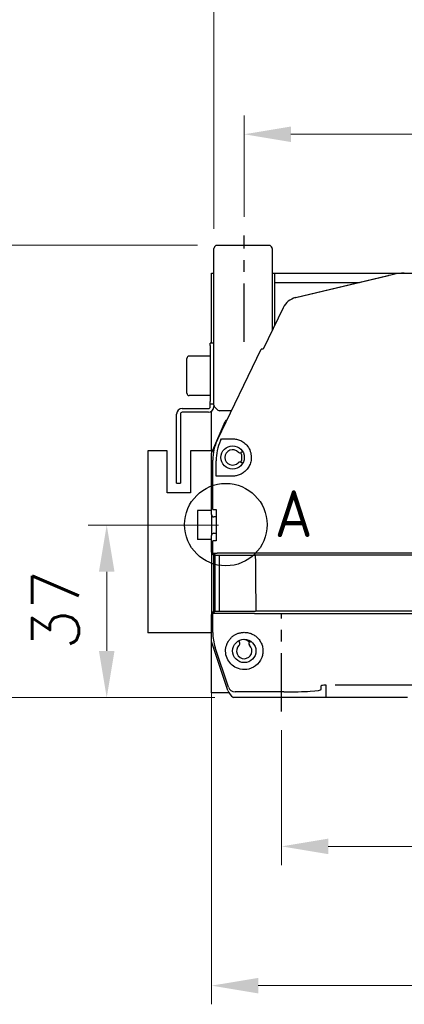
# Model space of a CAD drawing. Header units: millimetres. Extents: x 2163 to 8256, y 0 to 2680.
# Tile 24 of 47: x 5546 to 5629, y 655 to 866. Entities that reach past the tile are written whole.
import ezdxf

# ---------------------------------------------------------------- set-up
doc = ezdxf.new("R2010")
doc.units = ezdxf.units.MM
doc.linetypes.add('CENTERX2', pattern=[4, 2.5, -0.5, 0.5, -0.5])
doc.layers.add('AM_4', color=3, linetype='Continuous', lineweight=25)
doc.layers.add('可見 (ISO)', color=7, linetype='Continuous', lineweight=25)
doc.styles.add('ACISOTS', font='isocp.shx', dxfattribs={"height": 1, "bigfont": 'chineset.shx'})
doc.styles.add('尺寸標註', font='romans.shx', dxfattribs={"bigfont": 'CHINESET.SHX'})
doc.dimstyles.new('CNS4~1$0', dxfattribs={"dimtxt": 10, "dimasz": 10, "dimexe": 4, "dimexo": 4, "dimgap": 6, "dimtad": 1, "dimtoh": 1, "dimdsep": 46, "dimtxsty": '尺寸標註', "dimcen": 0, "dimclrd": 2, "dimclre": 2, "dimclrt": 3, "dimadec": 0, "dimazin": 2, "dimtp": 0.1, "dimtm": 0.1, "dimtfac": 0.71, "dimtmove": 0, "dimatfit": 0, "dimfxl": 4, "dimlwd": 13, "dimlwe": 13, "dimarcsym": 0})

# ---------------------------------------------------------------- blocks, each defined once
blk = doc.blocks.new('*D23')
at = {"color": 2, "lineweight": 13, "transparency": 16777216}
for p, q in [((5602.36, 713.86), (5602.36, 684.96)), ((5742.36, 713.86), (5742.36, 684.96)), ((5612.36, 688.96), (5732.36, 688.96))]:
    blk.add_line(p, q, dxfattribs=at)
at = {"color": 2, "transparency": 16777216}
for points in [[(5612.36, 690.63), (5612.36, 687.3), (5602.36, 688.96)], [(5732.36, 690.63), (5732.36, 687.3), (5742.36, 688.96)]]:
    blk.add_solid(points, dxfattribs=at)
at = {"layer": 'Defpoints', "color": 0, "transparency": 16777216}
for p in [(5602.36, 717.86), (5742.36, 717.86), (5742.36, 688.96)]:
    blk.add_point(p, dxfattribs=at)
at = {"color": 3, "transparency": 16777216, "insert": (5671.28, 699.96), "char_height": 10, "attachment_point": 5, "style": '尺寸標註'}
blk.add_mtext('140', dxfattribs=at)
blk = doc.blocks.new('*D24')
at = {"color": 2, "lineweight": 13, "transparency": 16777216}
for p, q in [((5587.36, 728.86), (5587.36, 655.1)), ((5757.36, 728.86), (5757.36, 655.1)), ((5597.36, 659.1), (5747.36, 659.1))]:
    blk.add_line(p, q, dxfattribs=at)
at = {"color": 2, "transparency": 16777216}
for points in [[(5597.36, 660.76), (5597.36, 657.43), (5587.36, 659.1)], [(5747.36, 660.76), (5747.36, 657.43), (5757.36, 659.1)]]:
    blk.add_solid(points, dxfattribs=at)
at = {"layer": 'Defpoints', "color": 0, "transparency": 16777216}
for p in [(5587.36, 732.86), (5757.36, 732.86), (5757.36, 659.1)]:
    blk.add_point(p, dxfattribs=at)
at = {"color": 3, "transparency": 16777216, "insert": (5677.6, 670.1), "char_height": 10, "attachment_point": 5, "style": '尺寸標註'}
blk.add_mtext('170', dxfattribs=at)
blk = doc.blocks.new('*D25')
at = {"color": 2, "lineweight": 13, "transparency": 16777216}
for p, q in [((5588.86, 757.86), (5560.87, 757.86)), ((5564.87, 730.86), (5564.87, 747.86)), ((5588.03, 720.86), (5560.87, 720.86))]:
    blk.add_line(p, q, dxfattribs=at)
at = {"color": 2, "transparency": 16777216}
for points in [[(5563.2, 747.86), (5566.54, 747.86), (5564.87, 757.86)], [(5563.2, 730.86), (5566.54, 730.86), (5564.87, 720.86)]]:
    blk.add_solid(points, dxfattribs=at)
at = {"layer": 'Defpoints', "color": 0, "transparency": 16777216}
for p in [(5564.87, 757.86), (5592.86, 757.86), (5592.03, 720.86)]:
    blk.add_point(p, dxfattribs=at)
at = {"color": 3, "transparency": 16777216, "insert": (5553.87, 739.68), "char_height": 10, "attachment_point": 5, "rotation": 90, "style": '尺寸標註'}
blk.add_mtext('37', dxfattribs=at)
blk = doc.blocks.new('*D26')
at = {"color": 2, "lineweight": 13, "transparency": 16777216}
for p, q in [((5584.36, 817.86), (5531.23, 817.86)), ((5535.23, 730.86), (5535.23, 807.86)), ((5588.03, 720.86), (5531.23, 720.86))]:
    blk.add_line(p, q, dxfattribs=at)
at = {"color": 2, "transparency": 16777216}
for points in [[(5533.56, 807.86), (5536.89, 807.86), (5535.23, 817.86)], [(5533.56, 730.86), (5536.89, 730.86), (5535.23, 720.86)]]:
    blk.add_solid(points, dxfattribs=at)
at = {"layer": 'Defpoints', "color": 0, "transparency": 16777216}
for p in [(5535.23, 817.86), (5588.36, 817.86), (5592.03, 720.86)]:
    blk.add_point(p, dxfattribs=at)
at = {"color": 3, "transparency": 16777216, "insert": (5524.23, 769.37), "char_height": 10, "attachment_point": 5, "rotation": 90, "style": '尺寸標註'}
blk.add_mtext('97', dxfattribs=at)
blk = doc.blocks.new('*D27')
at = {"color": 2, "lineweight": 13, "transparency": 16777216}
for p, q in [((5594.36, 823.96), (5594.36, 845.67)), ((5750.36, 823.96), (5750.36, 845.67)), ((5740.36, 841.67), (5604.36, 841.67))]:
    blk.add_line(p, q, dxfattribs=at)
at = {"color": 2, "transparency": 16777216}
for points in [[(5604.36, 843.33), (5604.36, 840), (5594.36, 841.67)], [(5740.36, 843.33), (5740.36, 840), (5750.36, 841.67)]]:
    blk.add_solid(points, dxfattribs=at)
at = {"layer": 'Defpoints', "color": 0, "transparency": 16777216}
for p in [(5594.36, 841.67), (5594.36, 819.96), (5750.36, 819.96)]:
    blk.add_point(p, dxfattribs=at)
at = {"color": 3, "transparency": 16777216, "insert": (5670.78, 852.67), "char_height": 10, "attachment_point": 5, "style": '尺寸標註'}
blk.add_mtext('156', dxfattribs=at)
blk = doc.blocks.new('*D28')
at = {"color": 2, "lineweight": 13, "transparency": 16777216}
for p, q in [((5587.86, 821.36), (5587.86, 874.05)), ((5756.86, 821.36), (5756.86, 874.05)), ((5746.86, 870.05), (5597.86, 870.05))]:
    blk.add_line(p, q, dxfattribs=at)
at = {"color": 2, "transparency": 16777216}
for points in [[(5597.86, 871.72), (5597.86, 868.38), (5587.86, 870.05)], [(5746.86, 871.72), (5746.86, 868.38), (5756.86, 870.05)]]:
    blk.add_solid(points, dxfattribs=at)
at = {"layer": 'Defpoints', "color": 0, "transparency": 16777216}
for p in [(5587.86, 870.05), (5587.86, 817.36), (5756.86, 817.36)]:
    blk.add_point(p, dxfattribs=at)
at = {"color": 3, "transparency": 16777216, "insert": (5673.95, 881.05), "char_height": 10, "attachment_point": 5, "style": '尺寸標註'}
blk.add_mtext('169', dxfattribs=at)

msp = doc.modelspace()

# ---------------------------------------------------------------- linework, layer by layer
at = {"color": 4, "linetype": 'CENTERX2', "ltscale": 5}
for p, q in [((5594.356, 797.164), (5594.356, 819.964)), ((5602.356, 717.864), (5602.356, 738.816))]:
    msp.add_line(p, q, dxfattribs=at)
at = {"layer": 'AM_4', "linetype": 'Continuous'}
msp.add_circle((5590.402, 757.955), 8.839, dxfattribs=at)
at = {"layer": '可見 (ISO)'}
for p, q in [((5587.856, 783.571), (5587.856, 817.157)), ((5588.003, 817.511), (5588.356, 817.864)), ((5588.356, 817.864), (5599.856, 817.864)), ((5599.856, 817.864), (5600.21, 817.511)), ((5600.356, 817.157), (5600.356, 799.618)), ((5587.356, 811.864), (5587.856, 811.864)), ((5587.356, 796.864), (5587.356, 811.864)), ((5600.356, 811.864), (5600.856, 811.864)), ((5600.856, 811.864), (5600.856, 800.658)), ((5600.856, 811.864), (5628.563, 811.864)), ((5626.357, 811.596), (5605.367, 806.625)), ((5605.434, 806.646), (5625.3, 811.351)), ((5628.563, 811.864), (5716.149, 811.864)), ((5600.856, 809.864), (5619.024, 809.864)), ((5602.69, 804.471), (5598.411, 795.574)), ((5587.056, 796.364), (5587.056, 796.864)), ((5587.856, 796.864), (5587.056, 796.864)), ((5587.056, 796.364), (5587.056, 784.364)), ((5587.056, 794.114), (5582.556, 794.114)), ((5588.592, 776.123), (5597.946, 795.574)), ((5598.411, 795.574), (5597.946, 795.574)), ((5582.056, 786.114), (5582.056, 793.614)), ((5587.056, 785.614), (5582.556, 785.614)), ((5587.056, 783.864), (5587.056, 784.364)), ((5587.056, 783.864), (5587.856, 783.864)), ((5587.056, 783.364), (5587.056, 783.864)), ((5587.056, 783.264), (5587.056, 783.364)), ((5587.856, 783.571), (5587.856, 783.364)), ((5587.856, 783.364), (5587.856, 783.264)), ((5579.856, 767.364), (5579.856, 781.664)), ((5580.656, 781.664), (5580.656, 767.364)), ((5581.056, 782.864), (5586.656, 782.864)), ((5586.656, 782.064), (5581.056, 782.064)), ((5587.356, 773.764), (5587.356, 782.29)), ((5588.71, 782.511), (5588.003, 783.218)), ((5591.593, 782.364), (5589.063, 782.364)), ((5587.397, 773.459), (5590.226, 780.061)), ((5589.291, 775.964), (5589.484, 776.364)), ((5589.484, 776.364), (5589.768, 776.364)), ((5589.768, 776.364), (5591.856, 776.364)), ((5577.856, 773.764), (5573.656, 773.764)), ((5573.656, 773.764), (5573.656, 734.764)), ((5577.856, 764.764), (5577.856, 773.764)), ((5582.856, 773.764), (5582.856, 764.764)), ((5587.356, 773.764), (5582.856, 773.764)), ((5587.356, 773.764), (5587.356, 773.262)), ((5587.356, 760.114), (5587.356, 773.262)), ((5594.021, 773.614), (5593.667, 773.41)), ((5587.606, 761.214), (5587.606, 771.8)), ((5588.306, 768.364), (5588.306, 771.64)), ((5593.667, 771.319), (5594.021, 771.114)), ((5579.856, 766.864), (5579.856, 767.364)), ((5579.856, 766.864), (5580.656, 766.864)), ((5580.656, 767.364), (5580.656, 766.864)), ((5588.561, 768.364), (5588.306, 768.364)), ((5591.856, 768.364), (5588.561, 768.364)), ((5582.856, 764.764), (5577.856, 764.764)), ((5584.356, 760.964), (5584.356, 754.764)), ((5587.356, 760.964), (5584.356, 760.964)), ((5587.356, 760.114), (5587.356, 755.614)), ((5587.606, 761.214), (5588.306, 761.214)), ((5588.306, 761.214), (5588.306, 754.514)), ((5588.306, 759.614), (5587.856, 759.614)), ((5587.856, 756.114), (5588.306, 756.114)), ((5587.356, 754.764), (5584.356, 754.764)), ((5587.356, 752.071), (5587.356, 755.614)), ((5587.606, 751.874), (5587.606, 754.514)), ((5588.306, 754.514), (5587.606, 754.514)), ((5587.356, 752.071), (5587.356, 738.657)), ((5587.71, 751.511), (5587.503, 751.718)), ((5587.606, 751.874), (5588.49, 751.874)), ((5588.106, 751.374), (5587.606, 751.874)), ((5588.49, 751.874), (5588.538, 751.874)), ((5588.538, 751.874), (5588.539, 751.874)), ((5596.617, 751.896), (5596.623, 751.896)), ((5596.623, 751.896), (5748.09, 751.896)), ((5587.856, 739.571), (5587.856, 751.157)), ((5588.106, 751.374), (5588.988, 751.374)), ((5588.106, 739.374), (5588.106, 751.374)), ((5588.988, 751.374), (5589.035, 751.374)), ((5588.988, 751.374), (5588.988, 739.374)), ((5589.035, 751.374), (5596.716, 751.374)), ((5747.997, 751.374), (5596.716, 751.374)), ((5587.503, 739.011), (5587.71, 739.218)), ((5587.606, 738.874), (5588.106, 739.374)), ((5588.106, 739.374), (5588.987, 739.374)), ((5588.987, 739.374), (5588.988, 739.374)), ((5588.988, 739.374), (5589.081, 739.374)), ((5589.081, 739.374), (5596.78, 739.374)), ((5747.933, 739.374), (5596.78, 739.374)), ((5587.356, 732.864), (5587.356, 738.657)), ((5588.487, 738.874), (5587.606, 738.874)), ((5587.606, 734.793), (5587.606, 738.874)), ((5596.58, 738.907), (5596.572, 738.907)), ((5596.58, 738.907), (5748.132, 738.907)), ((5587.356, 734.764), (5573.656, 734.764)), ((5590.839, 722.416), (5587.356, 732.864)), ((5587.356, 721.864), (5587.356, 732.864)), ((5593.106, 733.029), (5593.311, 732.675)), ((5595.77, 732.864), (5595.856, 732.864)), ((5590.965, 723.097), (5588.118, 731.638)), ((5610.856, 722.633), (5610.856, 723.403)), ((5611.856, 723.635), (5611.856, 720.864)), ((5613.856, 723.613), (5730.856, 723.613)), ((5591.087, 721.864), (5587.356, 721.864)), ((5603.856, 720.864), (5592.027, 720.864)), ((5602.856, 722.074), (5592.385, 722.074)), ((5611.856, 720.864), (5603.856, 720.864)), ((5629.356, 720.864), (5611.856, 720.864))]:
    msp.add_line(p, q, dxfattribs=at)
at = {"layer": '可見 (ISO)', "flags": 128}
for points in [[(5591.856, 776.364), (5592.06, 776.359), (5592.269, 776.343), (5592.482, 776.315), (5592.699, 776.275), (5592.919, 776.221), (5593.142, 776.152), (5593.367, 776.068), (5593.592, 775.968), (5593.818, 775.851), (5594.041, 775.715), (5594.261, 775.561), (5594.476, 775.388), (5594.682, 775.195), (5594.88, 774.983), (5595.065, 774.753), (5595.234, 774.507), (5595.387, 774.245), (5595.521, 773.967), (5595.636, 773.674), (5595.727, 773.372), (5595.795, 773.062), (5595.838, 772.745), (5595.856, 772.424), (5595.848, 772.102)], [(5595.8, 771.695), (5595.749, 771.445), (5595.683, 771.199), (5595.601, 770.958), (5595.504, 770.723), (5595.393, 770.496), (5595.268, 770.276), (5595.13, 770.066), (5594.981, 769.867), (5594.82, 769.678), (5594.649, 769.501), (5594.469, 769.336), (5594.282, 769.184), (5594.089, 769.045), (5593.891, 768.92), (5593.688, 768.808), (5593.482, 768.709), (5593.274, 768.624), (5593.067, 768.552), (5592.86, 768.492), (5592.653, 768.445), (5592.449, 768.409), (5592.248, 768.384), (5592.05, 768.369), (5591.856, 768.364)], [(5595.848, 772.102), (5595.847, 772.084), (5595.845, 772.067), (5595.844, 772.05), (5595.843, 772.033), (5595.841, 772.016), (5595.84, 771.999), (5595.838, 771.982), (5595.836, 771.965), (5595.835, 771.948), (5595.833, 771.931), (5595.831, 771.915), (5595.829, 771.898), (5595.827, 771.881), (5595.825, 771.864), (5595.823, 771.848), (5595.821, 771.831), (5595.818, 771.814), (5595.816, 771.797), (5595.813, 771.78), (5595.811, 771.763), (5595.808, 771.746), (5595.806, 771.729), (5595.803, 771.712), (5595.8, 771.695)], [(5588.539, 751.874), (5588.587, 751.875), (5588.66, 751.876), (5588.758, 751.877), (5588.88, 751.878), (5589.027, 751.879), (5589.198, 751.88), (5589.393, 751.882), (5589.611, 751.883), (5589.852, 751.884), (5590.114, 751.885), (5590.397, 751.886), (5590.701, 751.887), (5591.024, 751.887), (5591.367, 751.888), (5591.728, 751.889), (5592.108, 751.89), (5592.503, 751.891), (5592.913, 751.892), (5593.338, 751.892), (5593.776, 751.893), (5594.226, 751.893), (5594.688, 751.894), (5595.159, 751.895), (5595.638, 751.895), (5596.124, 751.895), (5596.617, 751.896)], [(5588.49, 738.874), (5588.49, 738.874), (5588.489, 738.874), (5588.489, 738.874), (5588.489, 738.874), (5588.489, 738.874), (5588.489, 738.874), (5588.489, 738.874), (5588.489, 738.874), (5588.489, 738.874), (5588.489, 738.874), (5588.488, 738.874), (5588.488, 738.874), (5588.488, 738.874), (5588.488, 738.874), (5588.488, 738.874), (5588.488, 738.874), (5588.488, 738.874), (5588.488, 738.874), (5588.488, 738.874), (5588.487, 738.874), (5588.487, 738.874), (5588.487, 738.874), (5588.487, 738.874), (5588.487, 738.874)], [(5596.572, 738.907), (5596.082, 738.906), (5595.598, 738.906), (5595.121, 738.905), (5594.652, 738.904), (5594.193, 738.903), (5593.744, 738.903), (5593.307, 738.902), (5592.883, 738.9), (5592.473, 738.899), (5592.078, 738.899), (5591.7, 738.898), (5591.338, 738.896), (5590.994, 738.895), (5590.67, 738.894), (5590.364, 738.892), (5590.08, 738.891), (5589.816, 738.889), (5589.575, 738.888), (5589.355, 738.886), (5589.159, 738.884), (5588.986, 738.883), (5588.838, 738.881), (5588.713, 738.879), (5588.614, 738.877), (5588.539, 738.875), (5588.49, 738.874)], [(5592.303, 734.297), (5592.449, 734.38), (5592.6, 734.458), (5592.755, 734.53), (5592.914, 734.595), (5593.077, 734.654), (5593.243, 734.706), (5593.414, 734.752), (5593.588, 734.79), (5593.765, 734.82), (5593.946, 734.843), (5594.129, 734.858), (5594.315, 734.864), (5594.503, 734.862), (5594.693, 734.85), (5594.884, 734.829), (5595.075, 734.799), (5595.267, 734.759), (5595.457, 734.71), (5595.646, 734.651), (5595.833, 734.582), (5596.017, 734.504), (5596.197, 734.416), (5596.373, 734.319), (5596.546, 734.212)], [(5590.592, 732.216), (5590.63, 732.318), (5590.67, 732.418), (5590.713, 732.516), (5590.758, 732.612), (5590.806, 732.706), (5590.856, 732.8), (5590.91, 732.894), (5590.967, 732.988), (5591.028, 733.082), (5591.092, 733.175), (5591.16, 733.268), (5591.23, 733.359), (5591.304, 733.45), (5591.382, 733.538), (5591.462, 733.625), (5591.545, 733.71), (5591.632, 733.793), (5591.721, 733.873), (5591.813, 733.951), (5591.907, 734.026), (5592.003, 734.099), (5592.101, 734.168), (5592.201, 734.234), (5592.303, 734.297)], [(5596.546, 734.212), (5596.732, 734.082), (5596.909, 733.944), (5597.076, 733.798), (5597.232, 733.645), (5597.381, 733.481), (5597.522, 733.308), (5597.656, 733.124), (5597.78, 732.931), (5597.893, 732.731), (5597.996, 732.524), (5598.086, 732.311), (5598.163, 732.092), (5598.227, 731.871), (5598.278, 731.647), (5598.316, 731.423), (5598.342, 731.2), (5598.355, 730.979), (5598.355, 730.761), (5598.343, 730.54), (5598.318, 730.318), (5598.281, 730.095), (5598.231, 729.873), (5598.168, 729.653), (5598.093, 729.437)], [(5598.093, 729.437), (5597.849, 728.915), (5597.537, 728.438), (5597.167, 728.018), (5596.752, 727.661), (5596.302, 727.37), (5595.832, 727.146), (5595.353, 726.99), (5594.874, 726.898), (5594.403, 726.865), (5593.944, 726.886), (5593.502, 726.957), (5593.086, 727.071), (5592.7, 727.223), (5592.345, 727.407), (5592.023, 727.615), (5591.735, 727.843), (5591.474, 728.091), (5591.238, 728.359), (5591.028, 728.645), (5590.838, 728.962), (5590.669, 729.314), (5590.534, 729.687), (5590.436, 730.07), (5590.379, 730.441), (5590.357, 730.799), (5590.367, 731.156), (5590.409, 731.508), (5590.482, 731.86), (5590.592, 732.216)]]:
    msp.add_lwpolyline(points, dxfattribs=at)
at = {"layer": '可見 (ISO)'}
for centre in [(5591.856, 772.364), (5594.356, 730.864)]:
    msp.add_circle(centre, 2.5, dxfattribs=at)
for centre, radius, start, end in [((5588.356, 817.157), 0.5, 135, 180), ((5599.856, 817.157), 0.5, 0, 45), ((5625.415, 810.864), 0.5, 94.93099, 103.32564), ((5628.563, 811.364), 0.5, 90, 93.0579), ((5606.356, 802.753), 4, 103.32564, 107.63535), ((5582.556, 793.614), 0.5, 90, 180), ((5582.556, 786.114), 0.5, 180, 270), ((5588.356, 783.571), 0.5, 180, 225), ((5581.056, 781.664), 1.2, 90, 180), ((5581.056, 781.664), 0.4, 90, 180), ((5586.656, 783.264), 1.2, 270, 0), ((5586.656, 783.264), 0.4, 270, 0), ((5589.063, 782.864), 0.5, 225, 270), ((5590.686, 779.864), 0.5, 96.44101, 156.80141), ((5587.856, 773.262), 0.5, 156.80141, 180), ((5591.856, 772.364), 1.65, 43.44773, 316.55227), ((5593.417, 773.843), 0.5, 223.44773, 300), ((5591.356, 772.364), 2.5, 335.70851, 24.29149), ((5593.417, 770.886), 0.5, 60, 136.55227), ((5587.856, 760.114), 0.5, 180, 270), ((5587.856, 755.614), 0.5, 90, 180), ((5587.856, 752.071), 0.5, 180, 225), ((5587.356, 751.157), 0.5, 0, 45), ((5587.856, 738.657), 0.5, 135, 180), ((5587.356, 739.571), 0.5, 315, 0), ((5592.878, 732.425), 0.5, 313.44773, 30), ((5593.856, 730.864), 2.5, 49.367, 84.26083), ((5595.77, 732.416), 0.449, 90, 227.65221), ((5594.356, 730.864), 1.65, 133.44773, 47.65221), ((5593.685, 723.364), 3, 198.43495, 236.44269)]:
    msp.add_arc(centre, radius, start, end, dxfattribs=at)
for centre, major_axis, ratio, start_param, end_param in [((5628.662, 801.84), (-1.161, 9.957), 0.9975296, 6.1673969, 6.399372), ((5606.3, 802.725), (-2.514, 3.126), 0.9970117, 5.8396032, 6.7272759), ((5597.631, 771.789), (-9.775, 2.228), 0.9974379, 6.0596127, 6.506758), ((5598.33, 771.629), (-9.775, 2.228), 0.9974379, 6.0596127, 6.506758), ((5672.356, 767.074), (0, 399.5), 0.1894837, 1.6101056, 1.6401887), ((5597.631, 734.801), (-9.895, -1.608), 0.9974999, 6.122488, 6.4434479), ((5592.39, 723.578), (-0.88, -1.222), 0.9963042, 5.6602661, 6.9058012), ((5602.856, 722.633), (-8, 0), 0.0699482, 1.5707963, 3.1415927), ((5613.856, 723.403), (-3, 0), 0.0699482, 5.4421166, 6.2831853)]:
    msp.add_ellipse(centre, major_axis=major_axis, ratio=ratio, start_param=start_param, end_param=end_param, dxfattribs=at)

# ---------------------------------------------------------------- texts
at = {"layer": 'AM_4', "color": 7, "insert": (5604.934, 760.294), "char_height": 10, "attachment_point": 5, "style": 'ACISOTS'}
msp.add_mtext('A', dxfattribs=at)

# ---------------------------------------------------------------- dimensions: what is measured, and where the dimension line sits
for base, p1, p2, picture, middle in [((5587.856, 870.051), (5756.856, 817.364), (5587.856, 817.364), '*D28', (5673.949, 870.051)), ((5594.356, 841.666), (5750.356, 819.964), (5594.356, 819.964), '*D27', (5670.785, 841.666)), ((5757.356, 659.096), (5587.356, 732.864), (5757.356, 732.864), '*D24', (5677.602, 659.096)), ((5742.356, 688.963), (5602.356, 717.864), (5742.356, 717.864), '*D23', (5671.282, 688.963))]:
    dim = msp.add_linear_dim(base=base, p1=p1, p2=p2, dimstyle='CNS4~1$0')
    dim.commit()
    dim.dimension.update_dxf_attribs({"geometry": picture, "text_midpoint": middle, "dimtype": 160})
for base, p2, picture, middle in [((5535.225, 817.864), (5588.356, 817.864), '*D26', (5535.225, 769.374)), ((5564.872, 757.864), (5592.856, 757.864), '*D25', (5564.872, 739.68))]:
    dim = msp.add_linear_dim(base=base, p1=(5592.027, 720.864), p2=p2, angle=90, dimstyle='CNS4~1$0')
    dim.commit()
    dim.dimension.update_dxf_attribs({"geometry": picture, "text_midpoint": middle, "dimtype": 160})

doc.saveas('drawing.dxf')
